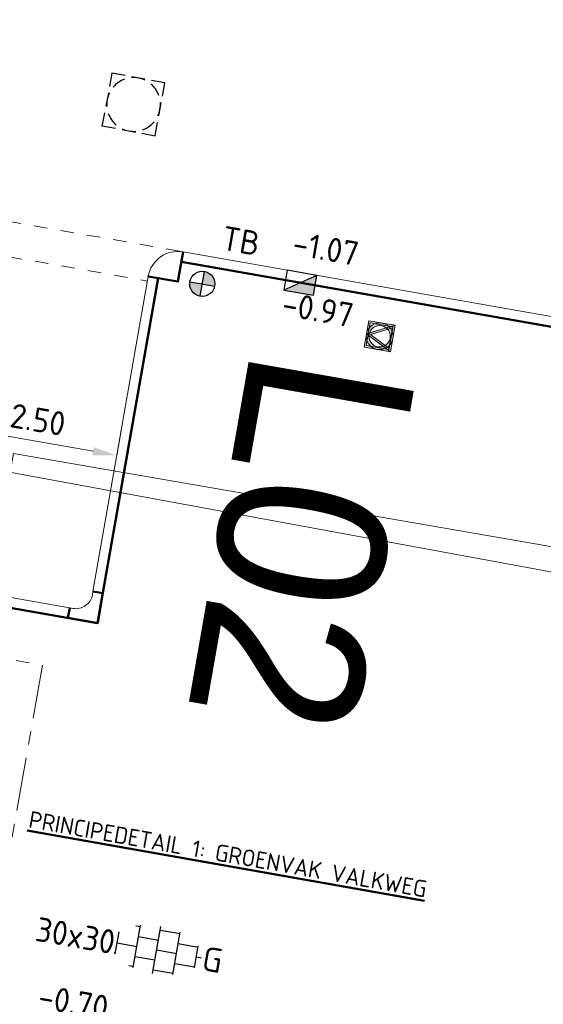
# Model space of a CAD drawing. Header units: metres. Extents: x 2514 to 227642, y 1683 to 852646.
# Tile 45 of 256: x 113605 to 113613, y 426393 to 426407. Entities that reach past the tile are written whole.
import ezdxf
from ezdxf.enums import TextEntityAlignment as Align
from ezdxf.lldxf.tags import DXFTag

# ---------------------------------------------------------------- set-up
doc = ezdxf.new("R2018")
doc.units = ezdxf.units.M
doc.linetypes.add('VW-1-1_STREEP', pattern=[2, 1, -1])
doc.linetypes.add('XX-AFBREEK', pattern=[7, 4, -1, 1, -1])
doc.layers.get('Defpoints').update_dxf_attribs({"color": 244, "lineweight": 35})
for name, color, linetype, lineweight in [('B-WE-KG-GRENS_PERCEEL-GV', 252, 'KG-PERCEEL', 18), ('B-WE-VH-VERHARDING_TEGEL-GV', 252, 'Continuous', 18), ('N-WE-IE-MEUBILAIR_WEGMEUBILAIR_PAAL-S', 1, 'Continuous', 25), ('N-WE-IE-MEUBILAIR_WEGMEUBILAIR_VERKEERSBORD-S', 7, 'Continuous', 9), ('N-WE-RI-HWA_KOLK-S', 150, 'Continuous', 25), ('N-WE-RI-PUT-OPHOOGTEBRENGEN-S', 7, 'Continuous', 25), ('N-WE-VH-AFBREEKLIJN-G', 7, 'XX-AFBREEK', 18), ('N-WE-VH-KANTOPSLUITING-T18', 1, 'Continuous', 18), ('N-WE-VH-KANTOPSLUITING_ACHTERKANTBAND-G', 1, 'Continuous', 50), ('N-WE-VH-KANTOPSLUITING_TROTTOIRBAND_130 150-G', 2, 'Continuous', 13), ('N-WE-VH-M', 7, 'Continuous', 18), ('N-WE-VH-NAP-T18', 1, 'Continuous', 18), ('N-WE-VH-VERHARDING_TEGEL-S', 1, 'Continuous', 25), ('N-WE-VW-MARKERING_LANGS_STREEP_11_010-G', 7, 'VW-1-1_STREEP', 13), ('X-XX-AL-PROFIELBALK-T50-20', 4, 'Continuous', 50)]:
    doc.layers.add(name, color=color, linetype=linetype, lineweight=lineweight)
doc.styles.add('ISO', font='NLCS-ISO.ttf')
doc.styles.add('NLCS-ISO', font='NLCS-ISO.ttf', dxfattribs={"height": 1.8})
doc.styles.add('NLCS-ISO-M20-T50', font='NLCS-ISO.ttf', dxfattribs={"height": 0.1})
doc.styles.add('NLCS-ISO-M200-T18', font='NLCS-ISO.ttf', dxfattribs={"height": 0.36})
doc.styles.get("Standard").update_dxf_attribs({"font": 'romans'})
tags = doc.linetypes.add('KG-PERCEEL', pattern='A,5.5,-2,["P",Standard,S=1.8,R=0,X=-0.5,Y=-0.9],-2,5.5,-2,[5,NLCS.SHX,S=0.75,R=0,X=0,Y=0],-2', length=19).pattern_tags.tags
tags[6] = DXFTag(74, 10)
doc.dimstyles.new('NLCS-M200-T18-PIJL_L2_H1', dxfattribs={"dimscale": 0.2, "dimtxt": 2.5, "dimasz": 1.8, "dimexe": 2, "dimexo": 2, "dimgap": 0.7, "dimtad": 1, "dimzin": 0, "dimdsep": 46, "dimtxsty": 'NLCS-ISO-M200-T18', "dimcen": 0, "dimdle": 2, "dimclrd": 256, "dimclre": 256, "dimclrt": 1, "dimadec": 1, "dimazin": 0, "dimtfac": 1, "dimtdec": 3, "dimtofl": 0, "dimtmove": 0, "dimatfit": 3, "dimfxl": 2, "dimfxlon": 1, "dimtfillclr": 256, "dimtolj": 1, "dimtzin": 0, "dimlwd": -1, "dimlwe": -1, "dimarcsym": 0})

# ---------------------------------------------------------------- blocks, each defined once
blk = doc.blocks.new('N-SIE-WEG_VERKEERSBORD_ROND-SO')
h = blk.add_hatch(color=256)
h.dxf.hatch_style = 1
h.paths.add_polyline_path([(-1, 0, 1), (1, 0, 1)])
h.paths.add_polyline_path([(0.796, 0, -1), (-0.796, 0, -1)], flags=16)
h = blk.add_hatch(color=256)
h.dxf.hatch_style = 1
h.paths.add_polyline_path([(-0.773, 0.86), (-0.511, 0.86, -0.134934), (0, 1), (-1, 1), (-0.8, 0.6, -0.037994), (-0.7, 0.714)])
h = blk.add_hatch(color=256)
h.dxf.hatch_style = 1
h.paths.add_polyline_path([(-0.86, 0.719), (-1, 1), (-1, 0, -0.134934), (-0.86, 0.511)])
h = blk.add_hatch(color=256)
h.dxf.hatch_style = 1
h.paths.add_polyline_path([(0.773, 0.86), (0.7, 0.714, -0.037994), (0.8, 0.6), (1, 1), (0, 1, -0.134934), (0.511, 0.86)])
h = blk.add_hatch(color=256)
h.dxf.hatch_style = 1
h.paths.add_polyline_path([(0.86, 0.511, -0.134934), (1, 0), (1, 1), (0.86, 0.719)])
h = blk.add_hatch(color=256)
h.dxf.hatch_style = 1
h.paths.add_polyline_path([(0, -1, -0.134934), (-0.511, -0.86), (-0.86, -0.86), (-0.86, -0.511, -0.134934), (-1, 0), (-1, -1)])
h = blk.add_hatch(color=256)
h.dxf.hatch_style = 1
h.paths.add_polyline_path([(-0.106, -0.789, 0.066661), (0.106, -0.789), (0.694, 0.389, 0.050318), (0.603, 0.52), (0, -0.686), (-0.603, 0.52, 0.050318), (-0.694, 0.389)])
h = blk.add_hatch(color=256)
h.dxf.hatch_style = 1
h.paths.add_polyline_path([(0.86, -0.86), (0.511, -0.86, -0.134934), (0, -1), (1, -1), (1, 0, -0.134934), (0.86, -0.511)])
for points in [[(-1, -1), (1, -1), (1, 1), (-1, 1)], [(-0.86, -0.86), (0.86, -0.86), (0.86, 0.86), (-0.86, 0.86)]]:
    blk.add_lwpolyline(points, close=True)
at = {"flags": 128}
for points in [[(-1, 1), (0, -1), (1, 1)], [(-0.773, 0.86), (0, -0.686), (0.773, 0.86)]]:
    blk.add_lwpolyline(points, close=True, dxfattribs=at)
for radius in [1, 0.796]:
    blk.add_circle((0, 0), radius)
at = {"lineweight": 30, "flags": 104}
blk.add_attdef('bordgegevens', text='', height=1.8, dxfattribs=at).set_placement((2.209, 3.21), align=Align.TOP_LEFT)
blk = doc.blocks.new('SVH-TEGEL_300X300_DUN_HALFST_KL-SO')
for p, q in [((-1.837, 1.5), (-1.5, 1.5)), ((-1.5, -1.6), (-1.5, 1.6)), ((0, -1.784), (0, 1.784)), ((0, 1.5), (1.5, 1.5)), ((1.5, -1.6), (1.5, 1.6)), ((-3.08, 0.75), (-3, 0.75)), ((-3, -0.835), (-3, 0.835)), ((-1.5, 0.75), (0, 0.75)), ((1.5, 0.75), (3, 0.75)), ((3, -0.835), (3, 0.835)), ((-3, 0), (-1.5, 0)), ((0, 0), (1.5, 0)), ((3, 0), (3.395, 0)), ((-3.08, -0.75), (-3, -0.75)), ((-1.5, -0.75), (0, -0.75)), ((1.5, -0.75), (3, -0.75)), ((-1.837, -1.5), (-1.5, -1.5)), ((0, -1.5), (1.5, -1.5))]:
    blk.add_line(p, q)
at = {"style": 'NLCS-ISO'}
blk.add_attdef('FORMAAT', text='', height=1.8, dxfattribs=at).set_placement((-3.18, 0), align=Align.MIDDLE_RIGHT)
blk.add_attdef('KLEUR', text='', height=1.8, dxfattribs=at).set_placement((3.495, 0), align=Align.MIDDLE_LEFT)
at = {"style": 'NLCS-ISO', "flags": 1}
blk.add_attdef('FUNCTIE', text='', height=1.8, dxfattribs=at).set_placement((0.116, -3.585), align=Align.MIDDLE_CENTER)
blk = doc.blocks.new('SIE-WEG_PAAL_ALGEMEEN_TYPE_02-SO')
at = {"ltscale": 0.5}
h = blk.add_hatch(color=256, dxfattribs=at)
h.paths.add_polyline_path([(0, 0), (0.1875, 0, 0.4142136), (0, 0.1875)])
h.paths.add_polyline_path([(0, -0.1875), (0, 0), (-0.1875, 0, 0.4142136)])
for p, q in [((0, -0.1875), (0, 0.1875)), ((-0.1875, 0), (0.1875, 0))]:
    blk.add_line(p, q, dxfattribs=at)
blk.add_circle((0, 0), 0.1875, dxfattribs=at)
blk = doc.blocks.new('SRI-PUT_OPHOOGTEBRENGEN-SO-flat-6')
at = {"layer": 'N-WE-RI-PUT-OPHOOGTEBRENGEN-S', "lineweight": -3}
for points in [[(-0.127, 0.428), (-0.324, 0.464), (-0.36, 0.267)], [(0.168, 0.374), (-0.028, 0.41)], [(0.427, 0.123), (0.463, 0.32), (0.267, 0.356)], [(-0.378, 0.169), (-0.414, -0.028)], [(0.373, -0.172), (0.409, 0.025)], [(0.122, -0.431), (0.319, -0.467), (0.355, -0.27)], [(-0.173, -0.377), (0.024, -0.413)]]:
    blk.add_lwpolyline(points, dxfattribs=at)
at = {"layer": 'N-WE-RI-PUT-OPHOOGTEBRENGEN-S'}
blk.add_lwpolyline([(-0.271, -0.359), (-0.468, -0.323), (-0.432, -0.126)], dxfattribs=at)
at = {"layer": 'N-WE-RI-PUT-OPHOOGTEBRENGEN-S', "lineweight": -3, "ltscale": 0.2}
for start, end in [(109.6177, 139.6177), (64.6129, 94.6129), (19.6129, 49.6129), (154.6177, 184.6177), (334.6129, 4.6129), (199.6177, 229.6177), (289.6129, 319.6129), (244.6177, 274.6177)]:
    blk.add_arc((-0.002, -0.002), 0.4, start, end, dxfattribs=at)
blk = doc.blocks.new('N-SRI-KOLK_TROTTOIR-SO')
blk.add_hatch(color=256).paths.add_polyline_path([(1.125, 1.5), (-1.125, 1.5), (-1.125, 0)])
blk.add_line((-1.125, 0), (1.125, 1.5))
at = {"flags": 128}
blk.add_lwpolyline([(-1.125, 0), (1.125, 0), (1.125, 1.5), (-1.125, 1.5)], close=True, dxfattribs=at)
blk = doc.blocks.new('hoekblok inw. 25')
at = {"layer": 'N-WE-VH-KANTOPSLUITING_ACHTERKANTBAND-G', "ltscale": 0.2, "flags": 128}
blk.add_lwpolyline([(-0.45, 0.15), (-0.45, 0), (0, 0), (0, 0.45), (-0.15, 0.45)], dxfattribs=at)
at = {"layer": 'N-WE-VH-KANTOPSLUITING_TROTTOIRBAND_130 150-G', "ltscale": 0.2, "flags": 128}
blk.add_lwpolyline([(-0.15, 0.45), (-0.15, 0.4, -0.414214), (-0.4, 0.15), (-0.45, 0.15)], format="xyb", dxfattribs=at)
blk = doc.blocks.new('*D811')
at = {"layer": 'Defpoints', "color": 0, "ltscale": 0.2, "transparency": 16777216}
for p in [(113604.037, 426401.38), (113606.499, 426400.948), (113606.499, 426400.948)]:
    blk.add_point(p, dxfattribs=at)
at = {"layer": 'N-WE-VH-M', "ltscale": 0.2, "transparency": 16777216}
for p, q in [((113604.037, 426401.38), (113604.106, 426401.774)), ((113606.499, 426400.948), (113606.568, 426401.342)), ((113604.391, 426401.318), (113606.144, 426401.011))]:
    blk.add_line(p, q, dxfattribs=at)
for points in [[(113604.401, 426401.377), (113604.381, 426401.259), (113604.037, 426401.38)], [(113606.155, 426401.07), (113606.134, 426400.952), (113606.499, 426400.948)]]:
    blk.add_solid(points, dxfattribs=at)
at = {"layer": 'N-WE-VH-M', "ltscale": 0.2, "transparency": 16777216, "insert": (113605.323, 426401.48), "char_height": 0.36, "attachment_point": 5, "rotation": 350.0559, "style": 'NLCS-ISO-M200-T18'}
blk.add_mtext('\\A1;2.50', dxfattribs=at)

msp = doc.modelspace()

# ---------------------------------------------------------------- linework, layer by layer
at = {"layer": 'B-WE-KG-GRENS_PERCEEL-GV', "ltscale": 0.2}
msp.add_lwpolyline([(113639.628, 426394.814), (113621.22, 426397.695), (113583.77, 426404.586), (113570.492, 426407.03), (113564.493, 426372.908), (113576.002, 426370.849), (113577.782, 426370.534), (113583.857, 426369.457), (113582.49, 426361.689)], dxfattribs=at)
at = {"layer": 'B-WE-VH-VERHARDING_TEGEL-GV'}
msp.add_lwpolyline([(113630.467, 426396.561), (113604.959, 426400.975), (113604.13, 426396.39), (113603.497, 426393.092), (113603.846, 426393.031), (113603.816, 426392.863), (113607.494, 426392.118), (113607.534, 426392.385), (113607.793, 426392.347), (113607.452, 426390.375), (113619.62, 426388.23), (113618.975, 426384.485), (113626.643, 426382.31), (113630.165, 426395.434)], close=True, dxfattribs=at)
at = {"layer": 'N-WE-VH-AFBREEKLIJN-G', "ltscale": 0.2, "elevation": 9.531, "flags": 128}
msp.add_lwpolyline([(113586.625, 426401.14), (113585.778, 426396.343), (113604.543, 426393.026), (113605.391, 426397.824)], close=True, dxfattribs=at)
at = {"layer": 'N-WE-VH-KANTOPSLUITING_ACHTERKANTBAND-G', "ltscale": 0.2}
for points in [[(113606.966, 426403.615), (113606.966, 426403.615), (113607.41, 426403.537), (113607.487, 426403.98)], [(113613.912, 426402.701), (113607.461, 426403.833)], [(113607.114, 426403.589), (113606.213, 426398.452), (113583.755, 426402.39)]]:
    msp.add_lwpolyline(points, dxfattribs=at)
at = {"layer": 'N-WE-VH-KANTOPSLUITING_TROTTOIRBAND_130 150-G', "ltscale": 0.2}
msp.add_lwpolyline([(113606.143, 426398.922), (113606.966, 426403.615, -0.414244), (113607.487, 426403.98), (113613.938, 426402.849)], format="xyb", dxfattribs=at)
msp.add_lwpolyline([(113584.158, 426402.472), (113605.852, 426398.668)], dxfattribs=at)
at = {"layer": 'N-WE-VW-MARKERING_LANGS_STREEP_11_010-G', "ltscale": 0.2}
for p, q in [((113583.596, 426408.172), (113607.487, 426403.98)), ((113584.793, 426407.434), (113606.954, 426403.546))]:
    msp.add_line(p, q, dxfattribs=at)

# ---------------------------------------------------------------- block references
at = {"rotation": 350.0711433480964}
msp.add_blockref('hoekblok inw. 25', (113606.214, 426398.452), dxfattribs=at)
at = {"layer": 'N-WE-IE-MEUBILAIR_WEGMEUBILAIR_PAAL-S', "ltscale": 0.2, "rotation": 350.0500476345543}
msp.add_blockref('SIE-WEG_PAAL_ALGEMEEN_TYPE_02-SO', (113607.773, 426403.504), dxfattribs=at)
at = {"layer": 'N-WE-IE-MEUBILAIR_WEGMEUBILAIR_VERKEERSBORD-S', "ltscale": 0.2}
ref = msp.add_blockref('N-SIE-WEG_VERKEERSBORD_ROND-SO', (113610.416, 426402.724), dxfattribs=dict(at, xscale=0.2, yscale=0.2, zscale=0.2, rotation=260.0500476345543))
lines = msp.add_mtext('L02', dxfattribs={"layer": '0', "insert": (113610.972, 426402.178), "char_height": 2.5, "attachment_point": 1, "rotation": 260.05})
ref.add_attrib('bordgegevens', '', (113610.972, 426402.178), dxfattribs={"flags": 24}).embed_mtext(lines)
at = {"layer": 'N-WE-RI-HWA_KOLK-S', "ltscale": 0.2, "xscale": 0.2, "yscale": 0.2, "zscale": 0.2, "rotation": 170.0500476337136}
msp.add_blockref('N-SRI-KOLK_TROTTOIR-SO', (113609.26, 426403.669), dxfattribs=at)
at = {"layer": 'N-WE-RI-PUT-OPHOOGTEBRENGEN-S', "ltscale": 0.2}
msp.add_blockref('SRI-PUT_OPHOOGTEBRENGEN-SO-flat-6', (113606.751, 426406.178), dxfattribs=at)
at = {"layer": 'N-WE-VH-VERHARDING_TEGEL-S', "xscale": 0.2, "yscale": 0.2, "zscale": 0.2, "rotation": 350.013562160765}
msp.add_blockref('SVH-TEGEL_300X300_DUN_HALFST_KL-SO', (113607.094, 426393.582), dxfattribs=at).add_auto_attribs({'FORMAAT': '30x30', 'KLEUR': 'G'})

# ---------------------------------------------------------------- texts
at = {"layer": 'N-WE-VH-KANTOPSLUITING-T18', "style": 'NLCS-ISO-M200-T18'}
msp.add_text('TB', height=0.36, rotation=350.05, dxfattribs=at).set_placement((113608.041, 426404.016))
at = {"layer": 'N-WE-VH-NAP-T18', "style": 'ISO'}
for s, p in [('-1.07', (113609.098, 426403.939)), ('-0.97', (113608.94, 426403.037)), ('-0.70', (113605.306, 426392.718))]:
    msp.add_text(s, height=0.36, rotation=350.05, dxfattribs=at).set_placement(p)
at = {"layer": 'X-XX-AL-PROFIELBALK-T50-20', "style": 'NLCS-ISO-M20-T50'}
msp.add_text('%%UPRINCIPEDETAIL 1: GROENVAK VALKWEG', height=0.25, rotation=349.9771, dxfattribs=at).set_placement((113605.171, 426395.408, 9.531))

# ---------------------------------------------------------------- dimensions: what is measured, and where the dimension line sits
at = {"layer": 'N-WE-VH-M', "ltscale": 0.2}
dim = msp.add_aligned_dim(p1=(113604.037, 426401.38), p2=(113606.499, 426400.948), distance=0, dimstyle='NLCS-M200-T18-PIJL_L2_H1', override={"dimclrt": 256}, dxfattribs=at)
dim.commit()
dim.dimension.update_dxf_attribs({"geometry": '*D811', "text_midpoint": (113605.323, 426401.48)})

doc.saveas('drawing.dxf')
